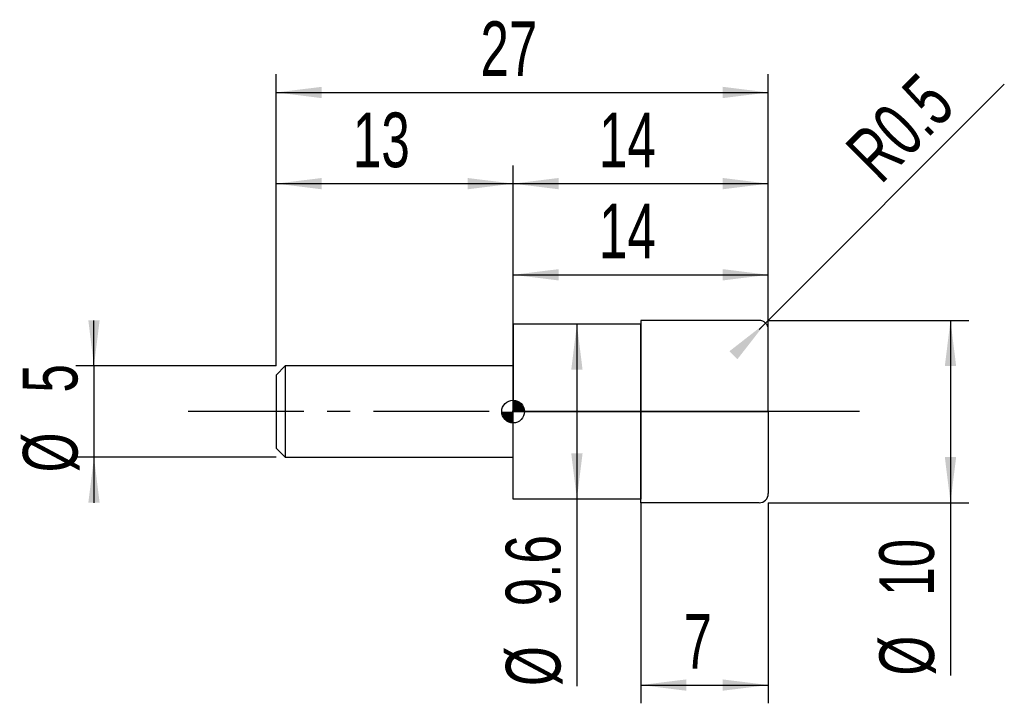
# Model space of a CAD drawing. Extents: x -14.1 to 40, y -16 to 21.5.
import ezdxf
from ezdxf.enums import TextEntityAlignment as Align

# ---------------------------------------------------------------- set-up
doc = ezdxf.new("R2010")
doc.units = 0
doc.linetypes.add('CENTER', pattern=[10.16, 6.35, -1.27, 1.27, -1.27])
doc.layers.get('0').update_dxf_attribs({"linetype": 'CONTINUOUS'})
for name, color, linetype in [('1', 4, 'CONTINUOUS'), ('2', 7, 'CONTINUOUS'), ('4', 2, 'CENTER'), ('CUT', 1, 'CONTINUOUS'), ('NOCUT', 7, 'CONTINUOUS'), ('SK1', 4, 'CONTINUOUS'), ('SK2', 7, 'CONTINUOUS'), ('SK4', 2, 'CENTER')]:
    doc.layers.add(name, color=color, linetype=linetype)
doc.dimstyles.new('SLDDIMSTYLE0', dxfattribs={"dimtxt": 3, "dimasz": 2.5, "dimexe": 0, "dimexo": 0.0625, "dimgap": 0.75, "dimtad": 1, "dimrnd": 1e-09, "dimzin": 12, "dimsah": 1, "dimcen": 0.09, "dimazin": 3, "dimtfac": 1, "dimtofl": 0, "dimtmove": 0, "dimatfit": 3})
doc.dimstyles.new('SLDDIMSTYLE1', dxfattribs={"dimtxt": 3, "dimasz": 2.5, "dimexe": 0, "dimexo": 0.0625, "dimgap": 0.75, "dimtad": 1, "dimrnd": 1e-09, "dimsah": 1, "dimcen": 0, "dimazin": 3, "dimtfac": 1, "dimtofl": 0, "dimtmove": 0, "dimatfit": 3})
doc.dimstyles.new('SLDDIMSTYLE2', dxfattribs={"dimtxt": 3, "dimasz": 2.5, "dimexe": 0, "dimexo": 0.0625, "dimgap": 0.75, "dimtad": 1, "dimrnd": 1e-09, "dimzin": 12, "dimsah": 1, "dimcen": 0.09, "dimazin": 3, "dimtfac": 1, "dimtmove": 0, "dimatfit": 3})

# ---------------------------------------------------------------- blocks, each defined once
blk = doc.blocks.new('_D')
at = {"layer": '2'}
for p, q in [((20, -5), (20, -16)), ((27, -5), (27, -16)), ((20, -15), (27, -15))]:
    blk.add_line(p, q, dxfattribs=at)
for points in [[(20, -15), (22.5, -15.31), (22.5, -14.69)], [(27, -15), (24.5, -14.69), (24.5, -15.31)]]:
    blk.add_solid(points, dxfattribs=at)
at = {"layer": '2', "width": 0.7}
blk.add_text('7', height=3, dxfattribs=at).set_placement((22.354, -15), align=Align.BOTTOM_LEFT)
blk = doc.blocks.new('_D_1')
at = {"layer": '2'}
for p, q in [((27, 5), (38, 5)), ((37, 5), (37, -5)), ((27, -5), (38, -5)), ((37, -5), (37, -14.479))]:
    blk.add_line(p, q, dxfattribs=at)
for points in [[(37, 5), (36.69, 2.5), (37.31, 2.5)], [(37, -5), (37.31, -2.5), (36.69, -2.5)]]:
    blk.add_solid(points, dxfattribs=at)
at = {"layer": '2', "width": 0.7}
for s, p in [('10', (36.992, -10.105)), ('%%c', (37, -14.479))]:
    blk.add_text(s, height=3, rotation=90, dxfattribs=at).set_placement(p, align=Align.BOTTOM_LEFT)
blk = doc.blocks.new('_D_2')
at = {"layer": '2'}
for p, q in [((13, 4.8), (13, 8.5)), ((27, 4.8), (27, 8.5)), ((13, 7.5), (27, 7.5))]:
    blk.add_line(p, q, dxfattribs=at)
for points in [[(13, 7.5), (15.5, 7.19), (15.5, 7.81)], [(27, 7.5), (24.5, 7.81), (24.5, 7.19)]]:
    blk.add_solid(points, dxfattribs=at)
at = {"layer": '2', "width": 0.7}
blk.add_text('14', height=3, dxfattribs=at).set_placement((17.708, 7.5), align=Align.BOTTOM_LEFT)
blk = doc.blocks.new('_D_3')
at = {"layer": '2'}
for p, q in [((20, 4.8), (15.5, 4.8)), ((16.5, 4.8), (16.5, -4.8)), ((20, -4.8), (15.5, -4.8)), ((16.5, -4.8), (16.5, -15.052))]:
    blk.add_line(p, q, dxfattribs=at)
for points in [[(16.5, 4.8), (16.19, 2.3), (16.81, 2.3)], [(16.5, -4.8), (16.81, -2.3), (16.19, -2.3)]]:
    blk.add_solid(points, dxfattribs=at)
at = {"layer": '2', "width": 0.7}
for s, p in [('9.6', (16.492, -10.678)), ('%%c', (16.5, -15.052))]:
    blk.add_text(s, height=3, rotation=90, dxfattribs=at).set_placement(p, align=Align.BOTTOM_LEFT)
blk = doc.blocks.new('_D_4')
at = {"layer": '2'}
for q in [(39.953, 17.953), (26.5, 4.5)]:
    blk.add_line((26.854, 4.854), q, dxfattribs=at)
blk.add_solid([(26.854, 4.854), (24.867, 3.305), (25.305, 2.867)], dxfattribs=at)
at = {"layer": '2', "width": 0.7}
blk.add_text('R0.5', height=3, rotation=45, dxfattribs=at).set_placement((33.818, 11.779), align=Align.BOTTOM_LEFT)
blk = doc.blocks.new('_D_5')
at = {"layer": 'SK2'}
for p, q in [((0, 2.5), (0, 18.5)), ((27, 2.5), (27, 18.5)), ((0, 17.5), (27, 17.5))]:
    blk.add_line(p, q, dxfattribs=at)
for points in [[(0, 17.5), (2.5, 17.19), (2.5, 17.81)], [(27, 17.5), (24.5, 17.81), (24.5, 17.19)]]:
    blk.add_solid(points, dxfattribs=at)
at = {"layer": 'SK2', "width": 0.7}
blk.add_text('27', height=3, dxfattribs=at).set_placement((11.208, 17.5), align=Align.BOTTOM_LEFT)
blk = doc.blocks.new('_D_6')
at = {"layer": 'SK2'}
for p, q in [((0, 2.5), (0, 13.5)), ((13, 2.5), (13, 13.5)), ((0, 12.5), (13, 12.5))]:
    blk.add_line(p, q, dxfattribs=at)
for points in [[(0, 12.5), (2.5, 12.19), (2.5, 12.81)], [(13, 12.5), (10.5, 12.81), (10.5, 12.19)]]:
    blk.add_solid(points, dxfattribs=at)
at = {"layer": 'SK2', "width": 0.7}
blk.add_text('13', height=3, dxfattribs=at).set_placement((4.208, 12.5), align=Align.BOTTOM_LEFT)
blk = doc.blocks.new('_D_7')
at = {"layer": 'SK2'}
for p, q in [((13, 0), (13, 13.5)), ((27, 0), (27, 13.5)), ((13, 12.5), (27, 12.5))]:
    blk.add_line(p, q, dxfattribs=at)
for points in [[(13, 12.5), (15.5, 12.19), (15.5, 12.81)], [(27, 12.5), (24.5, 12.81), (24.5, 12.19)]]:
    blk.add_solid(points, dxfattribs=at)
at = {"layer": 'SK2', "width": 0.7}
blk.add_text('14', height=3, dxfattribs=at).set_placement((17.708, 12.5), align=Align.BOTTOM_LEFT)
blk = doc.blocks.new('_D_8')
at = {"layer": 'SK2'}
for p, q in [((-10, 2.5), (-10, 5)), ((0, 2.5), (-11, 2.5)), ((-10, 2.5), (-10, -2.5)), ((0, -2.5), (-11, -2.5)), ((-10, -2.5), (-10, -5))]:
    blk.add_line(p, q, dxfattribs=at)
for points in [[(-10, 2.5), (-9.69, 5), (-10.31, 5)], [(-10, -2.5), (-10.31, -5), (-9.69, -5)]]:
    blk.add_solid(points, dxfattribs=at)
at = {"layer": 'SK2', "width": 0.7}
for s, p in [('5', (-10.008, 1.041)), ('%%c', (-10, -3.333))]:
    blk.add_text(s, height=3, rotation=90, dxfattribs=at).set_placement(p, align=Align.BOTTOM_LEFT)
blk = doc.blocks.new('*U11')
at = {"color": 0, "linetype": 'CONTINUOUS'}
for points in [[(0, 0), (0, 0.625), (0.122, 0)], [(0.122, 0), (0, 0.625), (0.122, 0.613)], [(0.122, 0), (0.122, 0.613), (0.239, 0)], [(0.239, 0), (0.122, 0.613), (0.239, 0.577)], [(0.239, 0), (0.239, 0.577), (0.347, 0)], [(0.347, 0), (0.239, 0.577), (0.347, 0.52)], [(0.347, 0), (0.347, 0.52), (0.442, 0)], [(0.442, 0), (0.347, 0.52), (0.442, 0.442)], [(0.442, 0), (0.442, 0.442), (0.52, 0)], [(0.52, 0), (0.442, 0.442), (0.52, 0.347)], [(0.52, 0), (0.52, 0.347), (0.577, 0)], [(0.577, 0), (0.52, 0.347), (0.577, 0.239)], [(0.577, 0), (0.577, 0.239), (0.613, 0)], [(0.613, 0), (0.577, 0.239), (0.613, 0.122)], [(0.613, 0), (0.613, 0.122), (0.625, 0)]]:
    blk.add_solid(points, dxfattribs=at)
blk = doc.blocks.new('*U12')
at = {"color": 0, "linetype": 'CONTINUOUS'}
for points in [[(-0.616, -0.109), (-0.625, 0), (-0.616, 0)], [(-0.616, -0.109), (-0.616, 0), (-0.587, -0.214)], [(-0.587, -0.214), (-0.616, 0), (-0.587, 0)], [(-0.587, -0.214), (-0.587, 0), (-0.541, -0.312)], [(-0.541, -0.312), (-0.587, 0), (-0.541, 0)], [(-0.541, -0.312), (-0.541, 0), (-0.479, -0.402)], [(-0.479, -0.402), (-0.541, 0), (-0.479, 0)], [(-0.479, -0.402), (-0.479, 0), (-0.402, -0.479)], [(-0.402, -0.479), (-0.479, 0), (-0.402, 0)], [(-0.402, -0.479), (-0.402, 0), (-0.312, -0.541)], [(-0.312, -0.541), (-0.402, 0), (-0.312, 0)], [(-0.312, -0.541), (-0.312, 0), (-0.214, -0.587)], [(-0.214, -0.587), (-0.312, 0), (-0.214, 0)], [(-0.214, -0.587), (-0.214, 0), (-0.109, -0.616)], [(-0.109, -0.616), (-0.214, 0), (-0.109, 0)], [(-0.109, -0.616), (-0.109, 0), (0, -0.625)], [(0, -0.625), (-0.109, 0), (0, 0)]]:
    blk.add_solid(points, dxfattribs=at)
blk = doc.blocks.new('SW_DOWELSYMBOL_0')
at = {"layer": 'SK1', "color": 0}
blk.add_circle((0, 0), 0.625, dxfattribs=at)
at = {"color": 0, "linetype": 'CONTINUOUS'}
for name in ['*U11', '*U12']:
    blk.add_blockref(name, (0, 0), dxfattribs=at)

msp = doc.modelspace()

# ---------------------------------------------------------------- linework, layer by layer
at = {"layer": '1'}
for p, q in [((26.5, 5), (20, 5)), ((20, 5), (20, 0)), ((20, 4.8), (13, 4.8)), ((13, 4.8), (13, 2.5)), ((20, 0), (20, 4.8)), ((27, 0), (27, 4.5)), ((13, 2.5), (13, 0)), ((13, -2.5), (13, 0)), ((20, -5), (20, 0)), ((20, 0), (20, -4.8)), ((27, 0), (27, -4.5)), ((13, -4.8), (13, -2.5)), ((20, -4.8), (13, -4.8)), ((26.5, -5), (20, -5))]:
    msp.add_line(p, q, dxfattribs=at)
for centre, start, end in [((26.5, 4.5), 0, 90), ((26.5, -4.5), 270, 0)]:
    msp.add_arc(centre, 0.5, start, end, dxfattribs=at)
at = {"layer": '4'}
msp.add_line((27, 0), (13, 0), dxfattribs=at)
at = {"layer": 'CUT'}
for p, q in [((26.5, 5), (20, 5)), ((20, 5), (20, 0)), ((27, 0), (27, 4.5)), ((20, 0), (27, 0))]:
    msp.add_line(p, q, dxfattribs=at)
msp.add_arc((26.5, 4.5), 0.5, 0, 90, dxfattribs=at)
at = {"layer": 'NOCUT'}
for p, q in [((20, 4.8), (13, 4.8)), ((13, 4.8), (13, 2.5)), ((20, 0), (20, 4.8)), ((13, 2.5), (13, 0)), ((13, 0), (20, 0))]:
    msp.add_line(p, q, dxfattribs=at)
at = {"layer": 'SK1'}
for p, q in [((0.5, 2.5), (0, 2)), ((13, 2.5), (0.5, 2.5)), ((0.5, 2.5), (0.5, -2.5)), ((0, 2), (0, 0)), ((0, 0), (0, -2)), ((0, -2), (0.5, -2.5)), ((0.5, -2.5), (13, -2.5))]:
    msp.add_line(p, q, dxfattribs=at)
msp.add_circle((13, 0), 0.625, dxfattribs=at)
at = {"layer": 'SK4'}
msp.add_line((32, 0), (-5, 0), dxfattribs=at)

# ---------------------------------------------------------------- block references
at = {"layer": 'SK1'}
msp.add_blockref('SW_DOWELSYMBOL_0', (13, 0), dxfattribs=at)

# ---------------------------------------------------------------- texts
at = {"layer": 'SK2', "width": 0.7}
msp.add_text('AP1', height=0.05, dxfattribs=at).set_placement((13, -0.018), align=Align.BOTTOM_LEFT)

# ---------------------------------------------------------------- dimensions: what is measured, and where the dimension line sits
at = {"layer": '2'}
dim = msp.add_radius_dim(center=(26.5, 4.5), mpoint=(26.854, 4.854), dimstyle='SLDDIMSTYLE1', dxfattribs=at)
dim.commit()
dim.dimension.update_dxf_attribs({"geometry": '_D_4', "text_midpoint": (37, 15), "dimtype": 164})
for base, p1, p2, picture, middle in [((27, 7.5), (13, 4.8), (27, 4.8), '_D_2', (20, 7.5)), ((27, -15), (20, -5), (27, -5), '_D', (23.5, -15))]:
    dim = msp.add_linear_dim(base=base, p1=p1, p2=p2, dimstyle='SLDDIMSTYLE0', dxfattribs=at)
    dim.commit()
    dim.dimension.update_dxf_attribs({"geometry": picture, "text_midpoint": middle, "dimtype": 160})
for base, p1, p2, picture, middle in [((37, -5), (27, 5), (27, -5), '_D_1', (37, -10)), ((16.5, -4.8), (20, 4.8), (20, -4.8), '_D_3', (16.5, -10))]:
    dim = msp.add_linear_dim(base=base, p1=p1, p2=p2, angle=90, text='%%c<>', dimstyle='SLDDIMSTYLE0', dxfattribs=at)
    dim.commit()
    dim.dimension.update_dxf_attribs({"geometry": picture, "text_midpoint": middle, "dimtype": 160})
at = {"layer": 'SK2'}
for base, p1, p2, picture, middle in [((27, 17.5), (0, 2.5), (27, 2.5), '_D_5', (13.5, 17.5)), ((13, 12.5), (0, 2.5), (13, 2.5), '_D_6', (6.5, 12.5)), ((27, 12.5), (13, 0), (27, 0), '_D_7', (20, 12.5))]:
    dim = msp.add_linear_dim(base=base, p1=p1, p2=p2, dimstyle='SLDDIMSTYLE0', dxfattribs=at)
    dim.commit()
    dim.dimension.update_dxf_attribs({"geometry": picture, "text_midpoint": middle, "dimtype": 160})
dim = msp.add_linear_dim(base=(-10, -2.5), p1=(0, 2.5), p2=(0, -2.5), angle=90, text='%%c<>', dimstyle='SLDDIMSTYLE2', dxfattribs=at)
dim.commit()
dim.dimension.update_dxf_attribs({"geometry": '_D_8', "text_midpoint": (-10, 0), "dimtype": 160})

doc.saveas('drawing.dxf')
